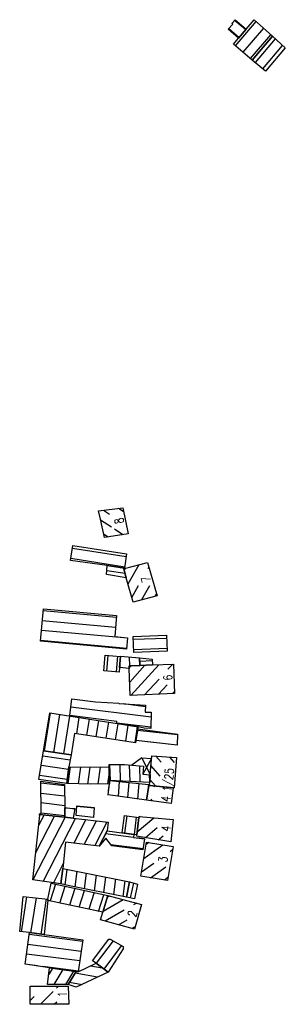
# Model space of a CAD drawing. Extents: x 510563 to 513920, y 467229 to 478797.
# Tile 51 of 67: x 511675 to 511783, y 474813 to 475212. Entities that reach past the tile are written whole.
import ezdxf

# ---------------------------------------------------------------- set-up
doc = ezdxf.new("R2010")
doc.units = 0
doc.header["$LTSCALE"] = 10
doc.header["$MEASUREMENT"] = 0
doc.linetypes.add('LT00', pattern=[0])
doc.layers.add('DFK_BEB_SCHR', color=254, linetype='LT00')
doc.layers.add('DFK_BEBAUUNG', color=250, linetype='LT00')
doc.styles.get("Standard").update_dxf_attribs({"font": 'romans.shx'})

msp = doc.modelspace()

# ---------------------------------------------------------------- linework, layer by layer
at = {"layer": 'DFK_BEB_SCHR'}
for p, q in [((511766.78, 475208.23), (511762.23, 475212.02)), ((511762.61, 475201.75), (511771.01, 475211.57)), ((511759.93, 475208.73), (511764.18, 475205.19)), ((511774, 475208.91), (511765.67, 475199.17)), ((511768.73, 475196.59), (511776.98, 475206.24)), ((511778.81, 475204.61), (511770.65, 475194.97)), ((511773.71, 475192.39), (511781.8, 475201.94)), ((511708.97, 475013.14), (511711.47, 475011.5)), ((511717.01, 475012.66), (511715.13, 475013.89)), ((511712.2, 475006.24), (511707.82, 475009.1)), ((511709.01, 475003.55), (511710.88, 475002.33)), ((511716.81, 475003.23), (511713.43, 475005.44)), ((511718.17, 474994.2), (511696.33, 474997.66)), ((511695.71, 474993.71), (511717.62, 474990.24)), ((511723.39, 474991.04), (511718.93, 474983.18)), ((511727.12, 474989.5), (511727.46, 474990.1)), ((511710.33, 474988.64), (511717.72, 474987.55)), ((511717.42, 474988.63), (511717.96, 474989.57)), ((511720.46, 474977.77), (511723.21, 474982.61)), ((511727.69, 474982.41), (511724.48, 474976.76)), ((511729.92, 474978.24), (511730.51, 474979.27)), ((511714.24, 474969.63), (511684.46, 474972.32)), ((511684.09, 474968.34), (511713.87, 474965.64)), ((511718.74, 474961.19), (511683.73, 474964.35)), ((511683.37, 474960.37), (511718.4, 474957.2)), ((511734.66, 474961.13), (511721.06, 474960.65)), ((511710.77, 474954.22), (511710.22, 474947.87)), ((511721.23, 474956.65), (511734.8, 474957.13)), ((511714.21, 474947.54), (511714.75, 474953.85)), ((511715.62, 474950.43), (511715.64, 474949.29)), ((511719.63, 474949.92), (511719.55, 474953.53)), ((511719.65, 474943.4), (511725.83, 474950.19)), ((511731.48, 474950.44), (511720.05, 474937.9)), ((511723.56, 474953.19), (511723.62, 474950.09)), ((511728.83, 474952.02), (511723.67, 474951.79)), ((511735.17, 474948.56), (511737.12, 474950.7)), ((511720.2, 474949.94), (511719.43, 474949.1)), ((511725.7, 474938.16), (511731.54, 474944.57)), ((511734.8, 474942.21), (511731.35, 474938.43)), ((511737, 474938.69), (511737.82, 474939.59)), ((511717.11, 474934.61), (511726, 474933.51)), ((511687.3, 474930.84), (511684.86, 474915.44)), ((511688.81, 474914.84), (511691.25, 474930.21)), ((511728.33, 474929.19), (511695.71, 474933.23)), ((511695.2, 474929.59), (511692.77, 474914.25)), ((511698.11, 474922.4), (511699.15, 474928.97)), ((511703.1, 474928.35), (511702.06, 474921.78)), ((511706.02, 474921.17), (511707.05, 474927.72)), ((511711.01, 474927.1), (511709.97, 474920.56)), ((511713.92, 474919.95), (511714.96, 474926.48)), ((511714.37, 474926.89), (511728.19, 474925.18)), ((511718.91, 474925.86), (511717.88, 474919.34)), ((511721.83, 474918.73), (511722.86, 474925.23)), ((511739.1, 474921.93), (511722.84, 474923.74)), ((511722.21, 474919.79), (511738.93, 474917.92)), ((511684.31, 474913.49), (511695.45, 474911.82)), ((511730.3, 474913.29), (511732.4, 474910.84)), ((511737.83, 474910.66), (511735.91, 474912.89)), ((511694.78, 474907.87), (511683.66, 474909.54)), ((511694.62, 474902.16), (511695.53, 474908.89)), ((511699.57, 474908.88), (511698.64, 474902.07)), ((511702.67, 474901.98), (511703.6, 474908.87)), ((511707.64, 474908.87), (511706.71, 474901.99)), ((511710.75, 474902.03), (511711.37, 474906.65)), ((511711.77, 474903.45), (511711.55, 474909.93)), ((511715.55, 474909.92), (511715.78, 474903.25)), ((511719.79, 474903.04), (511719.56, 474909.73)), ((511723.58, 474909.36), (511723.8, 474902.83)), ((511731.95, 474905.22), (511728.27, 474909.51)), ((511683.02, 474905.6), (511694.25, 474903.91)), ((511693.12, 474901.23), (511683.55, 474902.32)), ((511715.41, 474903.06), (511714.89, 474896.96)), ((511718.86, 474896.41), (511719.39, 474902.64)), ((511723.36, 474902.22), (511722.83, 474895.86)), ((511727.79, 474903.11), (511727.7, 474905.76)), ((511727.85, 474903.86), (511730.14, 474901.18)), ((511683.56, 474898.29), (511693.16, 474897.2)), ((511710.93, 474897.51), (511711.19, 474900.64)), ((511727.26, 474900.85), (511727.34, 474901.8)), ((511729.38, 474901.26), (511729.67, 474900.85)), ((511693.21, 474893.17), (511683.58, 474894.27)), ((511728.95, 474895.04), (511728.36, 474895.85)), ((511683.59, 474890.24), (511693.25, 474889.14)), ((511697.27, 474891.82), (511693.22, 474892.28)), ((511698.14, 474893), (511705.14, 474892.25)), ((511693.35, 474888.48), (511680.24, 474863.08)), ((511681.43, 474874.1), (511689.1, 474888.96)), ((511684.85, 474889.45), (511682.61, 474885.12)), ((511684.41, 474862.45), (511697.6, 474888)), ((511701.85, 474887.51), (511696.92, 474877.95)), ((511701.17, 474877.46), (511706.11, 474887.03)), ((511710.36, 474886.54), (511705.42, 474876.97)), ((511718.47, 474889.05), (511717.56, 474882.06)), ((511721.52, 474881.52), (511722.43, 474888.52)), ((511722.62, 474882.53), (511729.45, 474888.25)), ((511723.82, 474888.75), (511723.38, 474888.38)), ((511735.08, 474887.74), (511734.94, 474887.62)), ((511730.81, 474884.17), (511726.01, 474880.16)), ((511721.21, 474880.28), (511709.84, 474881.75)), ((511725.68, 474879.7), (511722.8, 474880.07)), ((511727.47, 474878.18), (511726.34, 474877.38)), ((511731.23, 474879.31), (511733.26, 474881)), ((511707.88, 474877.97), (511708.24, 474877.92)), ((511711.92, 474877.45), (511725.06, 474875.75)), ((511725.36, 474871.76), (511729.86, 474874.97)), ((511729.9, 474875), (511733.06, 474877.25)), ((511737.07, 474875.2), (511736.04, 474874.47)), ((511692.63, 474869.65), (511688.63, 474861.9)), ((511693.42, 474861.08), (511694.18, 474867.32)), ((511698.12, 474866.54), (511697.35, 474860.22)), ((511729.41, 474869.74), (511724.38, 474866.15)), ((511728.14, 474863.92), (511734.32, 474868.33)), ((511701.28, 474859.44), (511702.05, 474865.76)), ((511705.98, 474864.98), (511705.22, 474858.65)), ((511709.15, 474857.87), (511709.92, 474864.19)), ((511713.85, 474863.41), (511713.08, 474857.08)), ((511717.02, 474856.29), (511717.79, 474862.63)), ((511735.14, 474864), (511733.72, 474862.98)), ((511689.48, 474861.3), (511687.32, 474854.48)), ((511691.25, 474853.63), (511693.41, 474860.45)), ((511697.33, 474859.59), (511695.18, 474852.79)), ((511699.11, 474851.94), (511701.26, 474858.73)), ((511721.13, 474861.77), (511719.88, 474855.71)), ((511677.73, 474856.11), (511675.5, 474841.97)), ((511679.49, 474841.58), (511681.72, 474855.72)), ((511685.71, 474855.33), (511683.46, 474841.06)), ((511705.18, 474857.88), (511703.04, 474851.1)), ((511706.96, 474850.25), (511709.11, 474857.02)), ((511708.8, 474850.41), (511716.91, 474855.04)), ((511711.4, 474856.5), (511710.58, 474856.03)), ((511717.38, 474850.7), (511709.64, 474846.28)), ((511722.43, 474853.59), (511721.18, 474852.87)), ((511715.09, 474844.79), (511718.6, 474846.79)), ((511721.82, 474844.03), (511720.55, 474843.3)), ((511700.43, 474838.03), (511678.79, 474840.87)), ((511712.84, 474838.34), (511705.97, 474829.16)), ((511678.25, 474836.91), (511699.88, 474834.07)), ((511709.19, 474826.78), (511716.33, 474836.33)), ((511699.33, 474830.11), (511677.72, 474832.94)), ((511677.18, 474828.98), (511682.12, 474828.33)), ((511684.32, 474828.04), (511698.78, 474826.15)), ((511688.23, 474827.21), (511686.71, 474824.68)), ((511688.94, 474820.61), (511692.52, 474826.6)), ((511703.82, 474828.13), (511708.46, 474827.32)), ((511696.81, 474825.99), (511693.59, 474820.59)), ((511706.57, 474823.59), (511697.4, 474825.19)), ((511679.32, 474819.85), (511679.19, 474819.72)), ((511690.67, 474819.87), (511689.89, 474819.09)), ((511695.21, 474821.51), (511700.28, 474820.63)), ((511679.17, 474814.05), (511680.85, 474815.72)), ((511688.57, 474817.77), (511683.31, 474812.53)), ((511688.97, 474812.53), (511689.99, 474813.55)), ((511694.93, 474812.83), (511694.63, 474812.52))]:
    msp.add_line(p, q, dxfattribs=at)
at = {"layer": 'DFK_BEBAUUNG'}
for p, q in [((511724.5, 474912.57), (511720.52, 474909.64)), ((511724.5, 474912.57), (511727.99, 474905.73)), ((511724.5, 474912.57), (511728.5, 474912.28)), ((511728.5, 474912.28), (511725, 474906.01)), ((511727.99, 474905.73), (511728.5, 474912.28)), ((511720.52, 474909.64), (511725.23, 474909.21)), ((511725.23, 474909.21), (511725, 474906.01)), ((511725, 474906.01), (511727.99, 474905.73))]:
    msp.add_line(p, q, dxfattribs=at)
for points in [[(511761.5, 475210.56, 0), (511761.2, 475210.81, 0), (511762.52, 475212.36, 0), (511767.03, 475208.53, 0), (511763.9, 475204.87, 0), (511759.72, 475208.48, 0), (511761.5, 475210.56, 0)], [(511763.9, 475204.87, 0), (511767.03, 475208.53, 0), (511770.22, 475212.28, 0), (511777.63, 475205.66, 0), (511769.44, 475195.99, 0), (511761.8, 475202.43, 0), (511763.9, 475204.87, 0)], [(511769.44, 475195.99, 0), (511777.63, 475205.66, 0), (511782.89, 475200.97, 0), (511774.82, 475191.46, 0), (511769.44, 475195.99, 0)], [(511716.79, 475014.09, 0), (511718.99, 475003.56, 0), (511709.32, 475002.09, 0), (511707.74, 475009.5, 0), (511706.96, 475012.89, 0), (511716.79, 475014.09, 0)], [(511696.53, 474998.9, 0), (511718.34, 474995.45, 0), (511717.54, 474989.68, 0), (511710.45, 474990.73, 0), (511695.56, 474992.78, 0), (511696.53, 474998.9, 0)], [(511710.45, 474990.73, 0), (511717.54, 474989.68, 0), (511717.51, 474989.45, 0), (511717.22, 474989.37, 0), (511718.21, 474985.74, 0), (511710.23, 474987.01, 0), (511710.45, 474990.73, 0)], [(511717.22, 474989.37, 0), (511717.51, 474989.45, 0), (511726.92, 474992, 0), (511730.74, 474978.46, 0), (511721.01, 474975.81, 0), (511718.21, 474985.74, 0), (511717.22, 474989.37, 0)], [(511718.36, 474956.75, 0), (511683.33, 474959.92, 0), (511684.53, 474973.13, 0), (511714.31, 474970.44, 0), (511713.52, 474961.86, 0), (511718.76, 474961.39, 0), (511718.36, 474956.75, 0)], [(511721.01, 474961.94, 0), (511734.62, 474962.42, 0), (511734.84, 474955.87, 0), (511721.28, 474955.33, 0), (511721.01, 474961.94, 0)], [(511715.9, 474953.75, 0), (511715.52, 474949.3, 0), (511715.36, 474947.44, 0), (511709.08, 474947.96, 0), (511709.62, 474954.32, 0), (511715.9, 474953.75, 0)], [(511719.41, 474949.91, 0), (511719.43, 474948.95, 0), (511715.52, 474949.3, 0), (511715.9, 474953.75, 0), (511715.91, 474953.85, 0), (511723.63, 474953.18, 0), (511723.71, 474950.09, 0), (511719.41, 474949.91, 0)], [(511737.85, 474938.73, 0), (511719.86, 474937.89, 0), (511719.43, 474948.95, 0), (511719.41, 474949.91, 0), (511723.71, 474950.09, 0), (511728.93, 474950.33, 0), (511737.42, 474950.71, 0), (511737.85, 474938.73, 0)], [(511728.93, 474950.33, 0), (511723.71, 474950.09, 0), (511723.63, 474953.18, 0), (511728.8, 474952.62, 0), (511728.93, 474950.33, 0)], [(511696.09, 474936.6, 0), (511705.78, 474935.4, 0), (511715.21, 474934.83, 0), (511715.22, 474934.74, 0), (511726.02, 474934.01, 0), (511725.92, 474931.17, 0), (511728.4, 474931.1, 0), (511728.17, 474924.51, 0), (511725.5, 474924.66, 0), (511723.08, 474925.2, 0), (511714.35, 474926.69, 0), (511714.41, 474927.31, 0), (511695.32, 474929.86, 0), (511696.09, 474936.6, 0)], [(511722.93, 474924.33, 0), (511722.18, 474919.6, 0), (511722.04, 474918.7, 0), (511697.17, 474922.54, 0), (511695.81, 474913.79, 0), (511684.63, 474915.47, 0), (511687.21, 474930.85, 0), (511723.08, 474925.2, 0), (511722.93, 474924.33, 0)], [(511738.92, 474917.73, 0), (511722.18, 474919.6, 0), (511722.93, 474924.33, 0), (511739.12, 474922.28, 0), (511738.92, 474917.73, 0)], [(511684.63, 474915.47, 0), (511695.81, 474913.79, 0), (511694.92, 474908.89, 0), (511694.01, 474902.17, 0), (511682.74, 474903.87, 0), (511684.63, 474915.47, 0)], [(511727.75, 474902.62, 0), (511727.99, 474905.73, 0), (511728.56, 474913.42, 0), (511738.65, 474912.69, 0), (511737.73, 474900.4, 0), (511727.63, 474901.44, 0), (511727.69, 474901.78, 0), (511727.75, 474902.62, 0)], [(511694.01, 474902.17, 0), (511694.92, 474908.89, 0), (511711.3, 474908.86, 0), (511711.48, 474903.47, 0), (511711.36, 474902.04, 0), (511703.81, 474901.96, 0), (511694.01, 474902.17, 0)], [(511711.48, 474903.47, 0), (511711.3, 474908.86, 0), (511711.31, 474909.93, 0), (511717.54, 474909.91, 0), (511720.52, 474909.64, 0), (511725.23, 474909.21, 0), (511725, 474906.01, 0), (511727.99, 474905.73, 0), (511727.75, 474902.62, 0), (511711.48, 474903.47, 0)], [(511693.26, 474888.49, 0), (511682.98, 474889.66, 0), (511683.05, 474889.99, 0), (511683.59, 474889.95, 0), (511683.55, 474903.2, 0), (511693.11, 474901.76, 0), (511693.22, 474892.33, 0), (511693.26, 474888.49, 0)], [(511711.36, 474902.04, 0), (511711.48, 474903.47, 0), (511727.45, 474901.79, 0), (511727.42, 474901.44, 0), (511726.45, 474895.36, 0), (511710.81, 474897.53, 0), (511711.36, 474902.04, 0)], [(511726.45, 474895.36, 0), (511727.42, 474901.44, 0), (511727.63, 474901.44, 0), (511737.31, 474900.42, 0), (511736.44, 474894.08, 0), (511726.45, 474895.36, 0)], [(511727.42, 474901.44, 0), (511727.45, 474901.79, 0), (511727.69, 474901.78, 0), (511727.63, 474901.44, 0), (511727.42, 474901.44, 0)], [(511696.61, 474888.11, 0), (511693.26, 474888.49, 0), (511693.22, 474892.33, 0), (511697.32, 474892.1, 0), (511696.61, 474888.11, 0)], [(511698.15, 474893.17, 0), (511705.15, 474892.42, 0), (511704.9, 474888.41, 0), (511697.82, 474889.16, 0), (511698.15, 474893.17, 0)], [(511710.43, 474882.9, 0), (511707.26, 474876.76, 0), (511693.48, 474878.34, 0), (511692.44, 474867.67, 0), (511691.69, 474861.5, 0), (511680.23, 474863, 0), (511683.06, 474889.28, 0), (511682.95, 474889.3, 0), (511682.98, 474889.66, 0), (511693.26, 474888.49, 0), (511696.61, 474888.11, 0), (511710.82, 474886.49, 0), (511710.43, 474882.9, 0)], [(511723.38, 474888.39, 0), (511722.47, 474881.39, 0), (511716.61, 474882.19, 0), (511717.57, 474889.17, 0), (511723.38, 474888.39, 0)], [(511723.46, 474888.78, 0), (511737.34, 474887.54, 0), (511736.29, 474878.49, 0), (511722.35, 474880.75, 0), (511722.47, 474881.39, 0), (511723.38, 474888.39, 0), (511723.46, 474888.78, 0)], [(511724.98, 474875.28, 0), (511712.35, 474876.91, 0), (511709.93, 474879.93, 0), (511707.26, 474876.76, 0), (511710.43, 474882.9, 0), (511721.34, 474881.41, 0), (511721.21, 474880.26, 0), (511725.69, 474879.74, 0), (511724.98, 474875.28, 0)], [(511734.93, 474862.78, 0), (511724.11, 474864.59, 0), (511726.51, 474878.34, 0), (511737.3, 474876.55, 0), (511734.93, 474862.78, 0)], [(511691.69, 474861.5, 0), (511692.44, 474867.67, 0), (511719.53, 474862.28, 0), (511718.29, 474856.04, 0), (511695.22, 474860.65, 0), (511691.69, 474861.5, 0)], [(511722.74, 474861.25, 0), (511721.53, 474855.36, 0), (511718.29, 474856.04, 0), (511719.53, 474862.28, 0), (511722.74, 474861.25, 0)], [(511710.78, 474856.66, 0), (511708.64, 474849.89, 0), (511686.28, 474854.7, 0), (511686.37, 474855.27, 0), (511687.74, 474861.68, 0), (511710.78, 474856.66, 0)], [(511686.37, 474855.27, 0), (511686.28, 474854.7, 0), (511684.85, 474840.88, 0), (511678.9, 474841.66, 0), (511674.9, 474842.02, 0), (511676.33, 474856.25, 0), (511686.37, 474855.27, 0)], [(511721.54, 474843.03, 0), (511707.76, 474846.79, 0), (511708.64, 474849.89, 0), (511710.78, 474856.66, 0), (511724.39, 474853.07, 0), (511721.54, 474843.03, 0)], [(511678.9, 474841.66, 0), (511684.85, 474840.88, 0), (511700.51, 474838.64, 0), (511698.72, 474825.69, 0), (511697.8, 474825.85, 0), (511687.07, 474827.38, 0), (511677.15, 474828.78, 0), (511678.9, 474841.66, 0)], [(511704.57, 474830.21, 0), (511711.11, 474838.96, 0), (511711.62, 474839.03, 0), (511716.99, 474835.96, 0), (511717, 474835.03, 0), (511710.81, 474825.59, 0), (511705.97, 474829.16, 0), (511704.57, 474830.21, 0)], [(511697.8, 474825.85, 0), (511694.66, 474820.59, 0), (511686.17, 474820.62, 0), (511687.07, 474827.38, 0), (511697.8, 474825.85, 0)], [(511697.8, 474825.85, 0), (511698.72, 474825.69, 0), (511705.97, 474829.16, 0), (511710.81, 474825.59, 0), (511697.8, 474819.46, 0), (511694.66, 474820.59, 0), (511697.8, 474825.85, 0)], [(511694.95, 474812.52, 0), (511679.17, 474812.54, 0), (511679.19, 474819.85, 0), (511694.57, 474819.88, 0), (511694.95, 474812.52, 0)]]:
    msp.add_polyline3d(points, dxfattribs=at)

# ---------------------------------------------------------------- texts
at = {"layer": 'DFK_BEBAUUNG', "width": 0.75}
for s, rotation, p in [('8', -258.1978, (511717.33, 475008.09)), ('7', -254.4116, (511728.3, 474984.45)), ('6', -267.9449, (511736.96, 474944.09)), ('5', -274.2811, (511737.45, 474905.99)), ('4 1/2', -277.8126, (511735.94, 474894.56)), ('4', -276.6165, (511736.05, 474882.49)), ('3', -274.9486, (511734.86, 474870.09)), ('2', -285.8465, (511722.13, 474847.66)), ('1', -267.0448, (511694.09, 474815.56))]:
    msp.add_text(s, height=3.6, rotation=rotation, dxfattribs=at).set_placement(p)

doc.saveas('drawing.dxf')
